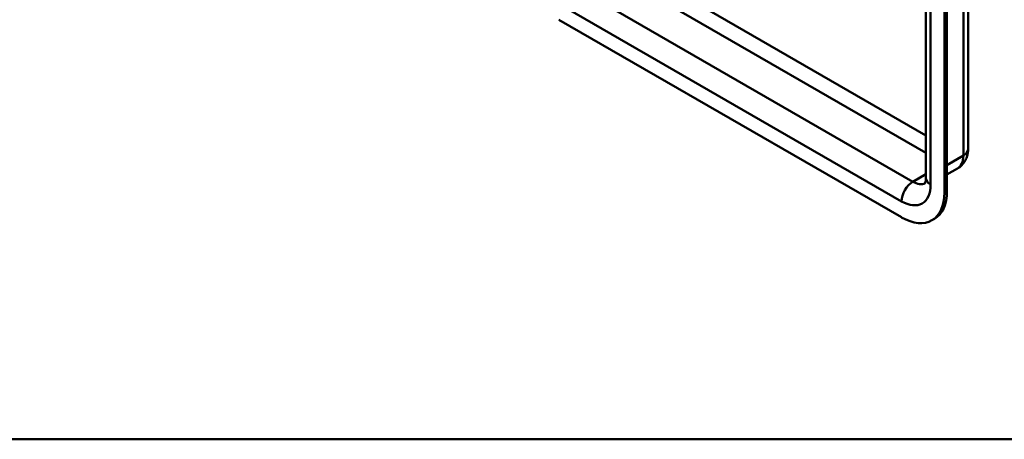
# Model space of a CAD drawing. Header units: millimetres. Extents: x 20 to 833, y 20 to 574.
# Tile 1 of 6: x 131 to 241, y 20 to 67. Entities that reach past the tile are written whole.
import ezdxf

# ---------------------------------------------------------------- set-up
doc = ezdxf.new("R2010")
doc.units = ezdxf.units.MM
doc.header["$LTSCALE"] = 2
for name, color, linetype, lineweight in [('Sichtbare Kanten(DIN)', 7, 'Continuous', 50), ('Sichtbare tangentiale Kanten(DIN)', 7, 'Continuous', 50), ('Skizziergeometrie(DIN)', 7, 'Continuous', 50)]:
    doc.layers.add(name, color=color, linetype=linetype, lineweight=lineweight)

# ---------------------------------------------------------------- blocks, each defined once
blk = doc.blocks.new('Ränder Standardrahmen')
at = {"layer": 'Skizziergeometrie(DIN)', "flags": 128}
blk.add_lwpolyline([(10, 10), (10, 287), (410, 287), (410, 10), (10, 10)], dxfattribs=at)

msp = doc.modelspace()

# ---------------------------------------------------------------- linework, layer by layer
at = {"layer": 'Sichtbare Kanten(DIN)'}
for p, q in [((236.947, 119.897), (236.947, 52.618)), ((232.216, 116.631), (232.216, 49.352)), ((234.299, 47.719), (234.299, 114.998)), ((234.582, 47.882), (234.582, 115.162)), ((191.024, 67.152), (229.49, 44.943)), ((235.757, 50.418), (234.582, 49.739)), ((232.89, 44.606), (233.173, 44.769))]:
    msp.add_line(p, q, dxfattribs=at)
for centre, start_param, end_param in [((229.49, 50.495), 5.4977871, 7.0685835), ((229.773, 50.658), 0, 0.7853982)]:
    msp.add_ellipse(centre, major_axis=(3.4, -5.889), ratio=0.5773503, start_param=start_param, end_param=end_param, dxfattribs=at)
for points, knots in [([(236.947, 52.618), (236.947, 52.477), (236.938, 52.331), (236.893, 52.031), (236.858, 51.877), (236.752, 51.562), (236.682, 51.402), (236.495, 51.087), (236.378, 50.932), (236.099, 50.649), (235.935, 50.521), (235.757, 50.418)], [6.28318531, 6.28318531, 6.28318531, 6.28318531, 6.44026494, 6.44026494, 6.59734457, 6.59734457, 6.75442421, 6.75442421, 6.91150384, 6.91150384, 7.06858347, 7.06858347, 7.06858347, 7.06858347]), ([(232.216, 49.352), (232.216, 49.237), (232.208, 49.136), (232.183, 48.969), (232.166, 48.904), (232.135, 48.809), (232.12, 48.781), (232.109, 48.763), (232.107, 48.76), (232.107, 48.76)], [0, 0, 0, 0, 0.15707963, 0.15707963, 0.31415927, 0.31415927, 0.4712389, 0.4712389, 0.54560133, 0.54560133, 0.54560133, 0.54560133])]:
    msp.add_open_spline(points, degree=3, knots=knots, dxfattribs=at)
at = {"layer": 'Sichtbare tangentiale Kanten(DIN)'}
for p, q in [((236.42, 119.162), (236.42, 51.883)), ((232.743, 48.617), (232.743, 115.896)), ((232.216, 54.147), (196.681, 74.663)), ((195.832, 73.194), (232.216, 52.188)), ((230.763, 48.944), (192.297, 71.152)), ((191.024, 68.948), (229.49, 46.739)), ((236.42, 51.883), (234.582, 50.822)), ((232.216, 49.782), (230.763, 48.944)), ((234.299, 47.719), (234.582, 47.882))]:
    msp.add_line(p, q, dxfattribs=at)
for centre, major_axis, start_param, end_param in [((235.147, 52.618), (1.8, 0), 5.4977871, 6.2831853), ((234.157, 53.19), (1.6, -2.771), 0, 0.7853982), ((230.763, 47.474), (0.9, 1.559), 0.7853982, 2.3561945), ((230.763, 51.23), (1.4, -2.425), 5.4977871, 6.2524685), ((234.016, 49.352), (-1.8, 0), 0, 0.7853982), ((229.49, 50.495), (2.3, -3.984), 5.4977871, 7.0685835)]:
    msp.add_ellipse(centre, major_axis=major_axis, ratio=0.5773503, start_param=start_param, end_param=end_param, dxfattribs=at)

# ---------------------------------------------------------------- block references
at = {"xscale": 2, "yscale": 2, "zscale": 2}
msp.add_blockref('Ränder Standardrahmen', (0, 0), dxfattribs=at)

doc.saveas('drawing.dxf')
